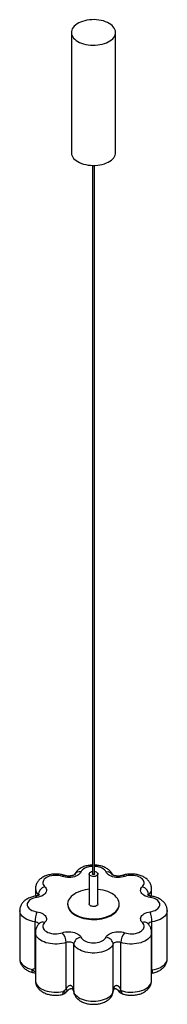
# Paper-space layout '_Isométrica' of a CAD drawing. Header units: millimetres. Extents: x -997 to -797, y -1114 to 224.
import ezdxf

# ---------------------------------------------------------------- set-up
doc = ezdxf.new("R2010")
doc.units = ezdxf.units.MM

psp = doc.layouts.new('_Isométrica')

# ---------------------------------------------------------------- linework, layer by layer
at = {"color": 7, "linetype": 'Continuous', "lineweight": 25}
for p, q in [((-927.5, 206.4), (-927.5, 43.1)), ((-867.5, 43.1), (-867.5, 206.4)), ((-899, 25.8), (-899, -936.7)), ((-896, -936.7), (-896, 25.8)), ((-903.5, -936.7), (-903.5, -977.5)), ((-891.5, -977.5), (-891.5, -936.7)), ((-976.2, -956.9), (-976.2, -966.9)), ((-818.7, -966.9), (-818.7, -956.9)), ((-997.5, -986.5), (-997.5, -1051.8)), ((-932.5, -977.5), (-932.5, -978.4)), ((-862.5, -978.4), (-862.5, -977.5)), ((-797.5, -1051.8), (-797.5, -986.5)), ((-976.6, -1065.2), (-976.6, -1001.9)), ((-818.3, -1066.9), (-818.3, -1001.9)), ((-976.2, -1016.1), (-976.2, -1081.4)), ((-970.7, -1003.7), (-970.7, -1003.7)), ((-824.3, -1003.7), (-824.3, -1003.7)), ((-818.7, -1081.4), (-818.7, -1016.1)), ((-934.6, -1093), (-934.6, -1029.7)), ((-860.4, -1094.7), (-860.4, -1029.7)), ((-924.2, -1097.2), (-924.2, -1032.2)), ((-870.8, -1095.5), (-870.8, -1032.2)), ((-935.2, -1098), (-930.9, -1093.8)), ((-864.6, -1094.3), (-862.4, -1096.8)), ((-924.3, -1097.5), (-924.2, -1098.2))]:
    psp.add_line(p, q, dxfattribs=at)
at = {"color": 8, "linetype": 'Continuous', "lineweight": 25}
for p, q in [((-971.8, -965.7), (-972.3, -965.1)), ((-972.3, -966), (-972.3, -965.1)), ((-822.6, -965.1), (-823.2, -965.7)), ((-822.6, -966), (-822.6, -965.1)), ((-976.6, -1065.2), (-976.2, -1064.8)), ((-976.6, -1065.2), (-976.2, -1065.7)), ((-818.7, -1066.3), (-818.3, -1066.9)), ((-818.7, -1067.2), (-818.3, -1066.9)), ((-934.5, -1097), (-931.6, -1094.3)), ((-864.4, -1094.5), (-862.9, -1096.2)), ((-863.1, -1095.9), (-863.7, -1095.2)), ((-862.9, -1096.2), (-862.4, -1096.8))]:
    psp.add_line(p, q, dxfattribs=at)
at = {"color": 7, "linetype": 'Continuous', "lineweight": 25, "flags": 128}
for points in [[(-918.7, 194.2), (-916.3, 192.9), (-913.6, 191.9), (-910.8, 190.9), (-907.8, 190.2), (-904.7, 189.6), (-901.5, 189.3), (-898.3, 189.1), (-895, 189.2), (-891.8, 189.4), (-888.7, 189.9), (-885.6, 190.5), (-882.7, 191.4), (-880, 192.4), (-877.4, 193.6), (-875.1, 194.9), (-873.1, 196.3), (-871.4, 197.9), (-869.9, 199.6), (-868.8, 201.4), (-868, 203.2), (-867.6, 205), (-867.5, 206.9), (-867.8, 208.8), (-868.4, 210.6), (-869.3, 212.4), (-870.6, 214.1), (-872.2, 215.8), (-874.1, 217.3), (-876.3, 218.7), (-878.7, 219.9), (-881.3, 221), (-884.1, 222), (-887.1, 222.7), (-890.2, 223.2), (-893.4, 223.6), (-896.7, 223.8), (-899.9, 223.7), (-903.1, 223.5), (-906.3, 223), (-909.3, 222.4), (-912.2, 221.5), (-915, 220.5), (-917.5, 219.3), (-919.8, 218), (-921.8, 216.5), (-923.6, 215), (-925, 213.3), (-926.2, 211.5), (-926.9, 209.7), (-927.4, 207.8), (-927.5, 206), (-927.2, 204.1), (-926.6, 202.3), (-925.6, 200.5), (-924.4, 198.7), (-922.8, 197.1), (-920.9, 195.6), (-918.7, 194.2)], [(-927.5, 43.1), (-927.5, 42.7), (-927.2, 40.8), (-926.6, 39), (-925.6, 37.2), (-924.4, 35.4), (-922.8, 33.8), (-920.9, 32.3), (-918.7, 30.9)], [(-918.7, 30.9), (-916.3, 29.6), (-913.6, 28.5), (-910.8, 27.6), (-907.8, 26.9), (-904.7, 26.3), (-901.5, 26), (-898.3, 25.8), (-895, 25.9), (-891.8, 26.1), (-888.7, 26.6), (-885.6, 27.2), (-882.7, 28.1), (-880, 29.1), (-877.4, 30.2), (-875.1, 31.6), (-873.1, 33), (-871.4, 34.6), (-869.9, 36.3), (-868.8, 38.1), (-868, 39.9), (-867.6, 41.7), (-867.5, 43.1)], [(-914.5, -934.1), (-915.2, -935.4), (-916.3, -936.7), (-917.7, -937.8), (-919.3, -938.9), (-921.2, -939.8), (-923.3, -940.5), (-925.6, -941), (-928, -941.4), (-930.4, -941.5), (-932.8, -941.5), (-935.2, -941.2), (-937.5, -940.7), (-939.7, -940.1)], [(-893.2, -934.3), (-892.3, -935), (-891.7, -935.7), (-891.5, -936.6), (-891.6, -937.5), (-892.1, -938.3), (-893, -939), (-894.1, -939.6), (-895.4, -940), (-896.9, -940.2), (-898.4, -940.1), (-899.9, -939.9), (-901.2, -939.5), (-902.2, -938.8), (-903, -938.1), (-903.4, -937.3), (-903.4, -936.4), (-903.1, -935.5), (-902.4, -934.8), (-901.4, -934.1), (-900.2, -933.6), (-899, -933.4)], [(-855.2, -940.1), (-857.4, -940.7), (-859.7, -941.2), (-862.1, -941.5), (-864.6, -941.5), (-867, -941.4), (-869.4, -941), (-871.6, -940.5), (-873.7, -939.8), (-875.6, -938.9), (-877.3, -937.8), (-878.7, -936.7), (-879.7, -935.4), (-880.5, -934.1)], [(-939.7, -940.1), (-942, -939.4), (-944.5, -939), (-947, -938.7), (-949.6, -938.7), (-952.1, -938.9), (-954.6, -939.2), (-957, -939.9), (-959.2, -940.6), (-961.1, -941.6), (-962.8, -942.7), (-964.2, -944), (-965.2, -945.4), (-965.9, -946.8), (-966.2, -948.3), (-966.2, -949.8), (-965.7, -951.2), (-964.9, -952.6), (-963.7, -954)], [(-896, -936.7), (-896.1, -937), (-896.4, -937.3), (-896.9, -937.5), (-897.5, -937.6), (-898.1, -937.5), (-898.5, -937.3), (-898.9, -937), (-899, -936.7), (-899, -936.7)], [(-831.2, -954), (-830.1, -952.6), (-829.2, -951.2), (-828.8, -949.8), (-828.7, -948.3), (-829, -946.8), (-829.7, -945.4), (-830.8, -944), (-832.2, -942.7), (-833.8, -941.6), (-835.8, -940.6), (-838, -939.9), (-840.3, -939.2), (-842.8, -938.9), (-845.4, -938.7), (-847.9, -938.7), (-850.5, -939), (-852.9, -939.4), (-855.2, -940.1)], [(-963.7, -954), (-962.6, -955.2), (-961.8, -956.6), (-961.4, -957.9), (-961.3, -959.4), (-961.6, -960.8), (-962.2, -962.1), (-963.1, -963.4), (-964.4, -964.6), (-965.9, -965.7), (-967.7, -966.7), (-969.7, -967.5), (-971.9, -968.1), (-974.2, -968.6)], [(-903.5, -957.6), (-905.4, -957.9), (-908.8, -958.4), (-912.1, -959.2), (-915.2, -960.1), (-918.2, -961.3), (-920.9, -962.5), (-923.4, -964), (-925.7, -965.6), (-927.6, -967.3), (-929.3, -969.1), (-930.6, -971), (-931.6, -973), (-932.2, -975), (-932.5, -977), (-932.4, -979.1), (-931.9, -981.1), (-931.1, -983.1), (-930, -985), (-928.5, -986.9), (-926.7, -988.7), (-924.6, -990.3), (-922.2, -991.8)], [(-922.2, -991.8), (-919.6, -993.2), (-916.7, -994.4), (-913.7, -995.5), (-910.5, -996.3), (-907.1, -997), (-903.7, -997.4), (-900.1, -997.7), (-896.6, -997.7), (-893.1, -997.6), (-889.6, -997.2), (-886.2, -996.7), (-882.9, -995.9), (-879.7, -995), (-876.8, -993.8), (-874, -992.5), (-871.5, -991.1), (-869.3, -989.5), (-867.3, -987.8), (-865.7, -986), (-864.4, -984.1), (-863.4, -982.1), (-862.8, -980.1), (-862.5, -978.1), (-862.6, -976), (-863, -974), (-863.8, -972), (-865, -970), (-866.5, -968.2), (-868.3, -966.4), (-870.4, -964.8), (-872.7, -963.3), (-875.4, -961.9), (-878.2, -960.7), (-881.3, -959.6), (-884.5, -958.8), (-887.8, -958.1), (-891.3, -957.7), (-891.5, -957.6)], [(-820.8, -968.6), (-823.1, -968.1), (-825.3, -967.5), (-827.3, -966.7), (-829.1, -965.7), (-830.6, -964.6), (-831.8, -963.4), (-832.8, -962.1), (-833.4, -960.8), (-833.6, -959.4), (-833.5, -957.9), (-833.1, -956.6), (-832.3, -955.2), (-831.2, -954)], [(-974.2, -968.6), (-976.6, -969), (-979, -969.7), (-981.1, -970.5), (-982.9, -971.6), (-984.5, -972.7), (-985.8, -974), (-986.7, -975.4), (-987.3, -976.9), (-987.5, -978.4), (-987.3, -979.8), (-986.7, -981.3), (-985.8, -982.7), (-984.5, -984), (-982.9, -985.1), (-981.1, -986.2), (-979, -987), (-976.6, -987.7), (-974.2, -988.2)], [(-820.8, -988.2), (-818.3, -987.7), (-816, -987), (-813.9, -986.2), (-812, -985.1), (-810.4, -984), (-809.2, -982.7), (-808.2, -981.3), (-807.7, -979.8), (-807.5, -978.4), (-807.7, -976.9), (-808.2, -975.4), (-809.2, -974), (-810.4, -972.7), (-812, -971.6), (-813.9, -970.5), (-816, -969.7), (-818.3, -969), (-820.8, -968.6)], [(-974.2, -988.2), (-971.9, -988.6), (-969.7, -989.2), (-967.7, -990), (-965.9, -991), (-964.4, -992.1), (-963.1, -993.3), (-962.2, -994.6), (-961.6, -996), (-961.3, -997.4), (-961.4, -998.8), (-961.8, -1000.2), (-962.6, -1001.5), (-963.7, -1002.7)], [(-932.5, -978.4), (-932.4, -979.9), (-931.9, -981.9), (-931.1, -983.9), (-930, -985.9), (-928.5, -987.7), (-926.7, -989.5), (-924.6, -991.1), (-922.2, -992.6)], [(-922.2, -992.6), (-919.6, -994), (-916.7, -995.2), (-913.7, -996.3), (-910.5, -997.1), (-907.1, -997.8), (-903.7, -998.2), (-900.1, -998.5), (-896.6, -998.6), (-893.1, -998.4), (-889.6, -998), (-886.2, -997.5), (-882.9, -996.7), (-879.7, -995.8), (-876.8, -994.6), (-874, -993.4), (-871.5, -991.9), (-869.3, -990.3), (-867.3, -988.6), (-865.7, -986.8), (-864.4, -984.9), (-863.4, -982.9), (-862.8, -980.9), (-862.5, -978.9), (-862.5, -978.4)], [(-891.5, -977.5), (-891.6, -978.3), (-892.1, -979.1), (-893, -979.8), (-894.1, -980.4), (-895.4, -980.8), (-896.9, -981), (-898.4, -981), (-899.9, -980.7), (-901.2, -980.3), (-902.2, -979.7), (-903, -978.9), (-903.4, -978.1), (-903.5, -977.5)], [(-831.2, -1002.7), (-832.3, -1001.5), (-833.1, -1000.2), (-833.5, -998.8), (-833.6, -997.4), (-833.4, -996), (-832.8, -994.6), (-831.8, -993.3), (-830.6, -992.1), (-829.1, -991), (-827.3, -990), (-825.3, -989.2), (-823.1, -988.6), (-820.8, -988.2)], [(-963.7, -1002.7), (-964.9, -1004.1), (-965.7, -1005.5), (-966.2, -1007), (-966.2, -1008.4), (-965.9, -1009.9), (-965.2, -1011.4), (-964.2, -1012.7), (-962.8, -1014), (-961.1, -1015.1), (-959.2, -1016.1), (-957, -1016.9), (-954.6, -1017.5), (-952.1, -1017.9), (-949.6, -1018), (-947, -1018), (-944.5, -1017.7), (-942, -1017.3), (-939.7, -1016.6)], [(-855.2, -1016.6), (-852.9, -1017.3), (-850.5, -1017.7), (-847.9, -1018), (-845.4, -1018), (-842.8, -1017.9), (-840.3, -1017.5), (-838, -1016.9), (-835.8, -1016.1), (-833.8, -1015.1), (-832.2, -1014), (-830.8, -1012.7), (-829.7, -1011.4), (-829, -1009.9), (-828.7, -1008.4), (-828.8, -1007), (-829.2, -1005.5), (-830.1, -1004.1), (-831.2, -1002.7)], [(-939.7, -1016.6), (-937.5, -1016), (-935.2, -1015.5), (-932.8, -1015.3), (-930.4, -1015.2), (-928, -1015.4), (-925.6, -1015.7), (-923.3, -1016.2), (-921.2, -1017), (-919.3, -1017.9), (-917.7, -1018.9), (-916.3, -1020), (-915.2, -1021.3), (-914.5, -1022.6)], [(-880.5, -1022.6), (-879.7, -1021.3), (-878.7, -1020), (-877.3, -1018.9), (-875.6, -1017.9), (-873.7, -1017), (-871.6, -1016.2), (-869.4, -1015.7), (-867, -1015.4), (-864.6, -1015.2), (-862.1, -1015.3), (-859.7, -1015.5), (-857.4, -1016), (-855.2, -1016.6)], [(-924.2, -1032.2), (-924.7, -1031.3), (-925.7, -1030.5), (-926.9, -1029.9), (-928.3, -1029.5), (-929.8, -1029.2), (-931.5, -1029.2), (-933.1, -1029.3), (-934.6, -1029.7)], [(-914.5, -1022.6), (-916.4, -1023.1), (-918.2, -1023.8), (-919.9, -1024.8), (-921.3, -1026), (-922.5, -1027.4), (-923.4, -1029), (-924, -1030.6), (-924.2, -1032.2)], [(-914.5, -1022.6), (-913.7, -1024.1), (-912.5, -1025.4), (-911, -1026.6), (-909.2, -1027.7), (-907.2, -1028.6), (-905, -1029.3), (-902.6, -1029.9), (-900, -1030.2), (-897.5, -1030.3), (-894.9, -1030.2), (-892.4, -1029.9), (-890, -1029.3), (-887.7, -1028.6), (-885.7, -1027.7), (-883.9, -1026.6), (-882.5, -1025.4), (-881.3, -1024.1), (-880.5, -1022.6)], [(-870.8, -1032.2), (-871, -1030.6), (-871.5, -1029), (-872.4, -1027.4), (-873.6, -1026), (-875.1, -1024.8), (-876.8, -1023.8), (-878.6, -1023.1), (-880.5, -1022.6)], [(-860.4, -1029.7), (-861.9, -1029.3), (-863.5, -1029.2), (-865.1, -1029.2), (-866.7, -1029.5), (-868.1, -1029.9), (-869.3, -1030.5), (-870.2, -1031.3), (-870.8, -1032.2)], [(-870.8, -1032.2), (-871.7, -1034), (-873, -1035.6), (-874.6, -1037.2), (-876.5, -1038.7), (-878.7, -1040), (-881.2, -1041.2), (-883.8, -1042.2), (-886.7, -1043), (-889.7, -1043.6), (-892.7, -1044), (-895.9, -1044.2), (-899.1, -1044.2), (-902.2, -1044), (-905.3, -1043.6), (-908.3, -1043), (-911.1, -1042.2), (-913.8, -1041.2), (-916.2, -1040), (-918.4, -1038.7), (-920.3, -1037.2), (-921.9, -1035.6), (-923.2, -1034), (-924.2, -1032.2)], [(-924, -1097.9), (-923, -1099.7), (-921.6, -1101.4), (-919.8, -1102.9), (-917.8, -1104.4), (-915.5, -1105.7), (-912.9, -1106.8), (-910.2, -1107.8), (-907.2, -1108.5), (-904.1, -1109.1), (-901, -1109.4), (-897.7, -1109.6), (-894.5, -1109.5), (-891.3, -1109.2), (-888.2, -1108.6), (-885.2, -1107.9), (-882.4, -1107), (-879.8, -1105.9), (-877.5, -1104.6), (-875.4, -1103.2), (-873.6, -1101.6), (-872.2, -1099.9)]]:
    psp.add_lwpolyline(points, dxfattribs=at)
at = {"color": 8, "linetype": 'Continuous', "lineweight": 25, "flags": 128}
for points in [[(-899, -926.4), (-900, -926.5), (-902.6, -926.8), (-905, -927.4), (-907.2, -928.1), (-909.2, -929), (-911, -930.1), (-912.5, -931.3), (-913.7, -932.7), (-914.5, -934.1)], [(-880.5, -934.1), (-881.3, -932.7), (-882.5, -931.3), (-883.9, -930.1), (-885.7, -929), (-887.7, -928.1), (-890, -927.4), (-892.4, -926.8), (-894.9, -926.5), (-896, -926.4)], [(-974.2, -968.6), (-974.7, -967.6), (-975.1, -967), (-975.5, -966.8), (-975.6, -966.8)], [(-819.3, -966.8), (-819.4, -966.8), (-819.8, -967), (-820.3, -967.6), (-820.8, -968.6)], [(-976.6, -1001.9), (-979.6, -1001.4), (-982.5, -1000.6), (-985.3, -999.7), (-987.8, -998.6), (-990.1, -997.3), (-992.1, -995.9), (-993.9, -994.4), (-995.3, -992.8), (-996.3, -991), (-997.1, -989.3), (-997.4, -987.4), (-997.5, -986.5)], [(-797.5, -986.5), (-797.5, -987.4), (-797.9, -989.3), (-798.6, -991), (-799.7, -992.8), (-801.1, -994.4), (-802.8, -995.9), (-804.9, -997.3), (-807.1, -998.6), (-809.7, -999.7), (-812.4, -1000.6), (-815.3, -1001.4), (-818.3, -1001.9)], [(-934.6, -1029.7), (-937.4, -1030.6), (-940.3, -1031.2), (-943.4, -1031.7), (-946.5, -1031.9), (-949.7, -1032), (-952.9, -1031.8), (-956, -1031.4), (-959, -1030.9), (-961.9, -1030.1), (-964.5, -1029.1), (-967, -1028), (-969.3, -1026.7), (-971.2, -1025.2), (-972.9, -1023.7), (-974.3, -1022), (-975.3, -1020.3), (-975.9, -1018.5), (-976.2, -1016.7), (-976.2, -1016.1)], [(-818.7, -1016.1), (-818.7, -1016.7), (-819, -1018.5), (-819.7, -1020.3), (-820.7, -1022), (-822, -1023.7), (-823.7, -1025.2), (-825.7, -1026.7), (-827.9, -1028), (-830.4, -1029.1), (-833.1, -1030.1), (-836, -1030.9), (-839, -1031.4), (-842.1, -1031.8), (-845.2, -1032), (-848.4, -1031.9), (-851.6, -1031.7), (-854.6, -1031.2), (-857.6, -1030.6), (-860.4, -1029.7)], [(-997.5, -1051.8), (-997.3, -1053.6), (-996.8, -1055.4), (-995.9, -1057.2), (-994.6, -1058.9), (-993, -1060.5), (-991.1, -1062), (-988.9, -1063.4), (-986.4, -1064.6), (-983.7, -1065.6), (-980.8, -1066.4)], [(-817.7, -1067.2), (-814.6, -1066.6), (-811.7, -1065.8), (-809, -1064.8), (-806.5, -1063.6), (-804.2, -1062.2), (-802.2, -1060.8), (-800.6, -1059.2), (-799.3, -1057.5), (-798.3, -1055.7), (-797.7, -1053.9), (-797.5, -1052), (-797.5, -1051.8)], [(-979.3, -1070.8), (-979.6, -1070.7), (-980.1, -1070.1), (-980.5, -1069.2), (-980.7, -1067.9), (-980.8, -1066.4)], [(-818.7, -1068), (-818.4, -1067.7), (-817.7, -1067.2)], [(-817.7, -1067.2), (-817.7, -1068.6), (-817.9, -1069.9), (-818.1, -1070.8), (-818.5, -1071.3), (-818.7, -1071.5)], [(-976.2, -1081.4), (-976.2, -1082.6), (-975.8, -1084.4), (-975, -1086.2), (-973.8, -1088), (-972.3, -1089.6), (-970.5, -1091.2), (-968.4, -1092.6), (-966, -1093.8), (-963.3, -1094.9), (-960.5, -1095.8), (-957.5, -1096.5), (-954.4, -1097), (-951.2, -1097.3), (-948, -1097.3), (-944.7, -1097.1), (-941.6, -1096.8), (-938.5, -1096.2)], [(-859.8, -1095.2), (-856.9, -1096.1), (-853.9, -1096.7), (-850.7, -1097.1), (-847.5, -1097.3), (-844.3, -1097.3), (-841.1, -1097), (-837.9, -1096.6), (-834.9, -1095.9), (-832, -1095), (-829.4, -1094), (-826.9, -1092.8), (-824.8, -1091.4), (-822.9, -1089.9), (-821.4, -1088.2), (-820.1, -1086.5), (-819.3, -1084.7), (-818.8, -1082.9), (-818.7, -1081.4)], [(-940, -1100.6), (-939.6, -1100.4), (-939.1, -1099.8), (-938.8, -1098.9), (-938.6, -1097.7), (-938.5, -1096.2)], [(-859.8, -1095.2), (-859.7, -1096.7), (-859.4, -1098), (-859, -1098.9), (-858.4, -1099.5), (-858, -1099.7)], [(-935.2, -1098), (-935.1, -1097.8), (-934.5, -1097)], [(-924, -1097.9), (-924.1, -1098), (-924.2, -1098.1), (-924.2, -1098.2)], [(-924, -1097.9), (-923.8, -1099.5), (-923.4, -1100.7)]]:
    psp.add_lwpolyline(points, dxfattribs=at)
at = {"color": 8, "linetype": 'Continuous', "lineweight": 25}
for centre, radius, start, end in [((-916.3, -942.4), 8.52, 77.8509, 146.6195), ((-878.7, -942.3), 8.38, 28.363, 102.4426), ((-937.1, -942.1), 3.33, 79.3887, 143.2345), ((-857.9, -942.1), 3.33, 36.7675, 100.5983), ((-964.9, -956.5), 11.3, 182.1957, 229.2757), ((-830.2, -956.4), 11.5, 311.0912, 357.6084), ((-976.9, -1008.4), 6.53, 35.0852, 87.1684), ((-966.4, -1008.8), 6.59, 65.8052, 129.8348), ((-828.5, -1008.9), 6.72, 50.867, 113.531), ((-818.2, -1008.2), 6.24, 91.638, 146.9068), ((-971.8, -1057.1), 13, 225.9572, 249.8453), ((-872.2, -1096), 1.49, 347.7695, 19.2776), ((-923.9, -1097.5), 0.392, 128.9956, 186.5922), ((-878.3, -1100.1), 6.07, 323.5774, 1.0495), ((-872.8, -1102.8), 2.95, 67.6, 77.9013)]:
    psp.add_arc(centre, radius, start, end, dxfattribs=at)
at = {"color": 7, "linetype": 'Continuous', "lineweight": 25}
for centre, radius, start, end in [((-897.1, -941.4), 8.13, 61.512, 81.9832), ((-959.5, -966.1), 12.8, 109.28, 175.5928), ((-835.5, -966.1), 12.8, 4.4072, 70.72), ((-935.8, -1002), 40.8, 160.1918, 179.9197), ((-859.1, -1002), 40.8, 0.0803, 19.8082), ((-954.8, -1030.1), 20.2, 1.0456, 41.8803), ((-840.2, -1030.1), 20.2, 138.1197, 178.9544), ((-976.9, -1061.1), 10, 256.1368, 273.5194), ((-935.4, -1091.4), 5.72, 237.5099, 279.8442), ((-940.4, -1099), 8.38, 26.065, 45.9003), ((-864, -1090.2), 5.81, 279.4956, 309.0263), ((-862.7, -1091.1), 5.03, 268.4713, 305.5443), ((-854.9, -1090.2), 10, 221.1145, 251.8227), ((-942.2, -1090.8), 10, 283.0353, 314.4963), ((-914.4, -1096.4), 10, 190.2272, 205.4622), ((-881.4, -1097.7), 10, 323.4784, 345.9574)]:
    psp.add_arc(centre, radius, start, end, dxfattribs=at)
for points, knots in [([(-899, -924.6), (-899.5, -924.6), (-900.9, -924.7), (-903.4, -925), (-906.2, -925.5), (-909.1, -926.3), (-911.8, -927.3), (-914.4, -928.5), (-916.7, -930), (-918.7, -931.5), (-920.4, -933.2), (-921.9, -935), (-922.8, -936.5), (-923.3, -937.5), (-923.4, -937.7)], [0, 0, 0, 0, 0.046013, 0.141089, 0.236764, 0.33336, 0.431135, 0.530168, 0.630116, 0.719301, 0.805788, 0.889443, 0.970578, 1, 1, 1, 1]), ([(-871.6, -937.7), (-871.8, -937.3), (-872.3, -936.3), (-873.3, -934.7), (-874.8, -932.9), (-876.6, -931.3), (-878.6, -929.8), (-880.8, -928.4), (-883.3, -927.2), (-885.9, -926.3), (-888.7, -925.5), (-891.6, -925), (-894, -924.7), (-895.5, -924.6), (-896, -924.6)], [0, 0, 0, 0, 0.042179, 0.124333, 0.208133, 0.294644, 0.384182, 0.476577, 0.57111, 0.666771, 0.762483, 0.857862, 0.95287, 1, 1, 1, 1]), ([(-936.4, -938.8), (-936.9, -938.7), (-938.4, -938.2), (-940.8, -937.6), (-943.7, -937.1), (-946.6, -936.8), (-949.6, -936.8), (-952.5, -937), (-955.4, -937.4), (-958.3, -938), (-961.1, -938.8), (-963.8, -939.9), (-966.3, -941.2), (-968.6, -942.7), (-970.5, -944.3), (-972.2, -946), (-973.5, -947.9), (-974.6, -949.8), (-975.5, -951.9), (-976, -954.1), (-976.3, -955.8), (-976.2, -956.8), (-976.2, -957)], [0, 0, 0, 0, 0.0315068, 0.087201, 0.1425644, 0.1977301, 0.2528138, 0.3079802, 0.3633688, 0.4191599, 0.4755355, 0.5326248, 0.5904238, 0.6485873, 0.700006, 0.7497977, 0.797977, 0.8447794, 0.8905307, 0.9400294, 0.9882576, 1, 1, 1, 1]), ([(-923.3, -937.7), (-923.3, -937.7), (-923.3, -937.7), (-923.5, -937.9), (-924, -938.2), (-924.7, -938.6), (-925.8, -938.9), (-927, -939.3), (-928.4, -939.5), (-930, -939.7), (-931.6, -939.7), (-933.2, -939.6), (-934.6, -939.3), (-935.7, -939.1), (-936.3, -938.9), (-936.4, -938.8)], [0, 0, 0, 0, 0.0394101, 0.118084, 0.1953552, 0.2736651, 0.3540034, 0.436989, 0.5225233, 0.6100727, 0.6988728, 0.7880671, 0.876545, 0.9635242, 1, 1, 1, 1]), ([(-858.5, -938.8), (-858.7, -938.9), (-859.3, -939.1), (-860.4, -939.3), (-861.8, -939.6), (-863.4, -939.7), (-865, -939.7), (-866.6, -939.5), (-868.1, -939.3), (-869.3, -938.9), (-870.4, -938.5), (-871.1, -938.1), (-871.5, -937.8), (-871.7, -937.7), (-871.6, -937.7), (-871.6, -937.7)], [0, 0, 0, 0, 0.043836, 0.128116, 0.214274, 0.302267, 0.39129, 0.480436, 0.568616, 0.655134, 0.739592, 0.822119, 0.903667, 0.986292, 1, 1, 1, 1]), ([(-818.8, -956.9), (-818.7, -956.5), (-818.7, -955.3), (-819.1, -953.4), (-819.7, -951.3), (-820.6, -949.3), (-821.8, -947.3), (-823.2, -945.5), (-824.9, -943.9), (-826.9, -942.3), (-829.1, -940.9), (-831.5, -939.7), (-834.1, -938.7), (-836.9, -937.9), (-839.7, -937.3), (-842.6, -936.9), (-845.6, -936.8), (-848.5, -936.9), (-851.5, -937.1), (-854.4, -937.6), (-856.7, -938.2), (-858.1, -938.7), (-858.5, -938.8)], [0, 0, 0, 0, 0.027306, 0.074137, 0.120681, 0.167404, 0.214778, 0.26326, 0.313246, 0.364974, 0.418413, 0.473202, 0.52877, 0.584475, 0.640012, 0.695326, 0.750493, 0.805658, 0.860982, 0.916615, 0.972747, 1, 1, 1, 1]), ([(-975.6, -966.8), (-976.2, -966.9), (-977.7, -967.1), (-980.1, -967.7), (-982.9, -968.6), (-985.5, -969.7), (-988, -971.1), (-990.3, -972.6), (-992.2, -974.3), (-993.7, -976), (-995, -977.9), (-996.1, -979.9), (-996.9, -982.1), (-997.4, -984.3), (-997.4, -985.8), (-997.5, -986.5)], [0, 0, 0, 0, 0.047147, 0.13248, 0.218762, 0.306153, 0.394586, 0.483357, 0.561327, 0.63678, 0.709832, 0.780886, 0.858251, 0.933303, 1, 1, 1, 1]), ([(-970.7, -965.1), (-970.7, -965), (-970.6, -965), (-970.9, -965.2), (-971.3, -965.5), (-972.1, -965.9), (-973.1, -966.3), (-974.3, -966.6), (-975.2, -966.7), (-975.6, -966.8)], [0, 0, 0, 0, 0.07218, 0.225295, 0.375492, 0.52764, 0.68367, 0.844835, 1, 1, 1, 1]), ([(-819.3, -966.8), (-819.6, -966.8), (-820.3, -966.7), (-821.4, -966.4), (-822.6, -966), (-823.5, -965.6), (-824, -965.3), (-824.3, -965), (-824.3, -965.1), (-824.3, -965.1)], [0, 0, 0, 0, 0.08603, 0.255233, 0.421188, 0.583121, 0.742096, 0.901105, 1, 1, 1, 1]), ([(-797.5, -986.6), (-797.5, -986.5), (-797.4, -985.7), (-797.6, -984.1), (-798.1, -982), (-798.9, -979.9), (-799.9, -977.9), (-801.2, -976), (-802.8, -974.3), (-804.6, -972.7), (-806.7, -971.2), (-809, -969.9), (-811.5, -968.8), (-814.2, -967.9), (-816.8, -967.2), (-818.6, -966.9), (-819.3, -966.8)], [0, 0, 0, 0, 0.006405, 0.078082, 0.149048, 0.219921, 0.291415, 0.364245, 0.439074, 0.516408, 0.596431, 0.678848, 0.762918, 0.84769, 0.932364, 1, 1, 1, 1]), ([(-970.7, -1003.7), (-971.1, -1004.1), (-972, -1005), (-973.3, -1006.7), (-974.4, -1008.6), (-975.3, -1010.7), (-976, -1012.9), (-976.2, -1014.7), (-976.2, -1015.8), (-976.2, -1016.1)], [0, 0, 0, 0, 0.120619, 0.284771, 0.444009, 0.599457, 0.767937, 0.931896, 1, 1, 1, 1]), ([(-818.7, -1016.1), (-818.7, -1015.5), (-818.8, -1014.2), (-819.2, -1012.2), (-819.8, -1010.1), (-820.8, -1008.1), (-822, -1006.2), (-823.2, -1004.7), (-824, -1003.9), (-824.3, -1003.7)], [0, 0, 0, 0, 0.120645, 0.27926, 0.437181, 0.596, 0.757315, 0.922656, 1, 1, 1, 1]), ([(-997.4, -1051.9), (-997.5, -1052.1), (-997.5, -1053), (-997.3, -1054.7), (-996.7, -1056.8), (-995.9, -1058.9), (-994.8, -1060.8), (-993.5, -1062.7), (-991.8, -1064.4), (-990, -1066), (-987.8, -1067.4), (-985.5, -1068.7), (-982.9, -1069.8), (-980.8, -1070.4), (-979.6, -1070.8), (-979.3, -1070.8)], [0, 0, 0, 0, 0.02124, 0.101452, 0.180972, 0.260541, 0.340964, 0.423034, 0.507475, 0.5948, 0.685123, 0.778004, 0.872543, 0.967649, 1, 1, 1, 1]), ([(-818.8, -1071.5), (-818.2, -1071.4), (-816.7, -1071.1), (-814.3, -1070.5), (-811.6, -1069.6), (-808.9, -1068.4), (-806.5, -1067), (-804.3, -1065.4), (-802.4, -1063.7), (-800.9, -1061.9), (-799.7, -1060.1), (-798.7, -1058), (-797.9, -1055.8), (-797.5, -1053.7), (-797.5, -1052.4), (-797.5, -1051.8)], [0, 0, 0, 0, 0.047938, 0.134734, 0.222538, 0.311479, 0.40142, 0.491462, 0.570075, 0.646126, 0.71981, 0.791573, 0.869583, 0.945346, 1, 1, 1, 1]), ([(-980.8, -1066.4), (-980.2, -1066.2), (-979.5, -1065.9), (-978.1, -1065.5), (-977.4, -1065.4), (-976.6, -1065.2)], [0, 0, 0, 0, 0.5, 0.5, 1, 1, 1, 1]), ([(-976.2, -1081.4), (-976.2, -1082.1), (-976.2, -1083.4), (-975.8, -1085.5), (-975.1, -1087.6), (-974.1, -1089.6), (-972.9, -1091.5), (-971.4, -1093.2), (-969.6, -1094.9), (-967.6, -1096.4), (-965.3, -1097.7), (-962.9, -1098.9), (-960.2, -1099.9), (-957.4, -1100.6), (-954.6, -1101.2), (-951.6, -1101.5), (-948.7, -1101.6), (-945.7, -1101.5), (-942.8, -1101.1), (-940.9, -1100.8), (-940, -1100.6)], [0, 0, 0, 0, 0.04149, 0.091777, 0.141869, 0.19227, 0.243488, 0.296006, 0.35022, 0.406331, 0.464224, 0.523441, 0.583349, 0.643276, 0.702991, 0.762475, 0.821832, 0.881229, 0.94083, 1, 1, 1, 1]), ([(-858, -1099.7), (-857.5, -1099.9), (-856, -1100.3), (-853.6, -1100.9), (-850.7, -1101.3), (-847.8, -1101.5), (-844.8, -1101.6), (-841.9, -1101.3), (-838.9, -1100.9), (-836.1, -1100.3), (-833.3, -1099.4), (-830.7, -1098.3), (-828.2, -1096.9), (-825.9, -1095.4), (-824, -1093.7), (-822.5, -1091.9), (-821.2, -1090.1), (-820.1, -1088.1), (-819.3, -1085.9), (-818.8, -1083.7), (-818.7, -1082.2), (-818.7, -1081.5)], [0, 0, 0, 0, 0.031823, 0.088187, 0.144221, 0.200071, 0.255869, 0.311786, 0.367954, 0.424567, 0.481805, 0.539778, 0.598444, 0.657337, 0.709074, 0.759142, 0.807614, 0.85476, 0.906095, 0.955895, 1, 1, 1, 1]), ([(-938.5, -1096.2), (-937.9, -1095.6), (-937.2, -1095), (-935.9, -1094), (-935.2, -1093.5), (-934.6, -1093)], [0, 0, 0, 0, 0.5, 0.5, 1, 1, 1, 1]), ([(-934.6, -1093), (-934.2, -1092.3), (-933.8, -1091.6), (-932.9, -1090.4), (-932.4, -1089.8), (-931.5, -1089), (-931.2, -1088.8), (-930.6, -1088.4), (-930.2, -1088.2), (-929.5, -1088), (-929.1, -1087.9), (-928.5, -1088), (-928.3, -1088), (-927.9, -1088.2), (-927.8, -1088.3), (-927.4, -1088.5), (-927.3, -1088.6), (-927, -1088.9), (-926.8, -1089), (-926.5, -1089.3), (-926.4, -1089.5), (-926.2, -1089.8), (-926.1, -1090), (-925.8, -1090.5), (-925.6, -1090.9), (-925.3, -1091.7), (-925.2, -1092), (-924.8, -1093.2), (-924.6, -1094), (-924.3, -1095.6), (-924.2, -1096.4), (-924.2, -1097.2)], [0, 0, 0, 0, 0.125, 0.125, 0.25, 0.25, 0.3125, 0.3125, 0.375, 0.375, 0.4375, 0.4375, 0.46875, 0.46875, 0.5, 0.5, 0.53125, 0.53125, 0.5625, 0.5625, 0.59375, 0.59375, 0.625, 0.625, 0.6875, 0.6875, 0.75, 0.75, 0.875, 0.875, 1, 1, 1, 1]), ([(-932.9, -1095.3), (-933.1, -1095.6), (-933.4, -1095.8), (-933.9, -1096.4), (-934.2, -1096.7), (-934.5, -1097)], [0, 0, 0, 0, 0.5, 0.5, 1, 1, 1, 1]), ([(-932.7, -1095.2), (-932.6, -1095.1), (-932.1, -1094.6), (-931, -1093.8), (-929.7, -1093), (-928.7, -1092.6), (-927.9, -1092.4), (-927.3, -1092.3), (-927, -1092.4), (-926.8, -1092.5), (-926.4, -1092.7), (-925.9, -1093.2), (-925.4, -1094), (-924.9, -1095.1), (-924.5, -1096.3), (-924.4, -1097.2), (-924.3, -1097.5)], [0, 0, 0, 0, 0.032715, 0.149043, 0.248282, 0.318862, 0.375644, 0.426976, 0.477833, 0.533506, 0.602164, 0.664824, 0.738323, 0.824377, 0.927284, 1, 1, 1, 1]), ([(-872.2, -1099.9), (-871.9, -1099.1), (-871.7, -1098.4), (-871.2, -1096.9), (-871, -1096.2), (-870.8, -1095.5)], [0, 0, 0, 0, 0.5, 0.5, 1, 1, 1, 1]), ([(-871.7, -1100.1), (-871.7, -1100), (-871.5, -1099.4), (-871.2, -1098.1), (-870.9, -1096.9), (-870.7, -1096.3)], [0, 0, 0, 0, 0.052285, 0.49269, 1, 1, 1, 1]), ([(-870.8, -1095.5), (-870.7, -1094.7), (-870.5, -1093.9), (-870.1, -1092.3), (-869.9, -1091.5), (-869.3, -1090.4), (-869.1, -1090.1), (-868.7, -1089.4), (-868.4, -1089.1), (-867.8, -1088.5), (-867.5, -1088.3), (-866.9, -1088.1), (-866.7, -1088.1), (-866.3, -1088), (-866.2, -1088), (-865.8, -1088.1), (-865.6, -1088.1), (-865.2, -1088.2), (-865.1, -1088.3), (-864.7, -1088.4), (-864.6, -1088.5), (-864.3, -1088.8), (-864.1, -1088.9), (-863.7, -1089.2), (-863.4, -1089.5), (-862.9, -1090), (-862.7, -1090.3), (-862, -1091.3), (-861.6, -1091.9), (-861, -1093.3), (-860.7, -1094), (-860.4, -1094.7)], [0, 0, 0, 0, 0.125, 0.125, 0.25, 0.25, 0.3125, 0.3125, 0.375, 0.375, 0.4375, 0.4375, 0.46875, 0.46875, 0.5, 0.5, 0.53125, 0.53125, 0.5625, 0.5625, 0.59375, 0.59375, 0.625, 0.625, 0.6875, 0.6875, 0.75, 0.75, 0.875, 0.875, 1, 1, 1, 1]), ([(-870.7, -1096.3), (-870.7, -1096.2), (-870.6, -1095.7), (-870.3, -1094.7), (-869.7, -1093.6), (-869.2, -1093), (-868.8, -1092.6), (-868.5, -1092.5), (-868.4, -1092.5), (-867.9, -1092.5), (-867.3, -1092.6), (-866.4, -1092.9), (-865.4, -1093.6), (-864.5, -1094.3), (-863.9, -1095), (-863.7, -1095.2)], [0, 0, 0, 0, 0.011011, 0.14943, 0.253524, 0.351377, 0.424203, 0.495784, 0.560527, 0.61976, 0.678252, 0.749136, 0.829938, 0.934168, 1, 1, 1, 1]), ([(-923.4, -1100.7), (-923.1, -1101.2), (-922.5, -1102.4), (-921.2, -1104.2), (-919.7, -1105.9), (-917.9, -1107.5), (-915.8, -1109), (-913.5, -1110.3), (-910.9, -1111.4), (-908.3, -1112.3), (-905.5, -1113), (-902.6, -1113.5), (-899.6, -1113.8), (-896.7, -1113.8), (-893.7, -1113.7), (-890.8, -1113.3), (-887.9, -1112.7), (-885.1, -1111.8), (-882.4, -1110.8), (-879.9, -1109.5), (-877.6, -1108), (-875.7, -1106.3), (-874.3, -1104.9), (-873.6, -1103.9), (-873.3, -1103.6)], [0, 0, 0, 0, 0.033342, 0.075257, 0.118079, 0.162343, 0.208145, 0.25532, 0.30344, 0.351965, 0.400434, 0.448714, 0.496822, 0.544858, 0.592966, 0.641267, 0.689919, 0.73908, 0.788863, 0.839266, 0.889988, 0.934831, 0.978256, 1, 1, 1, 1])]:
    psp.add_open_spline(points, degree=3, knots=knots, dxfattribs=at)
for points in [[(-818.3, -1066.9), (-818.1, -1067), (-817.9, -1067.1), (-817.7, -1067.2)], [(-862.9, -1096.2), (-862.9, -1096.1), (-863, -1096), (-863.1, -1095.9)], [(-860.4, -1094.7), (-860.2, -1094.9), (-860, -1095.1), (-859.8, -1095.2)], [(-924.2, -1097.2), (-924.1, -1097.4), (-924.1, -1097.7), (-924, -1097.9)]]:
    psp.add_open_spline(points, degree=3, dxfattribs=at)

doc.saveas('drawing.dxf')
